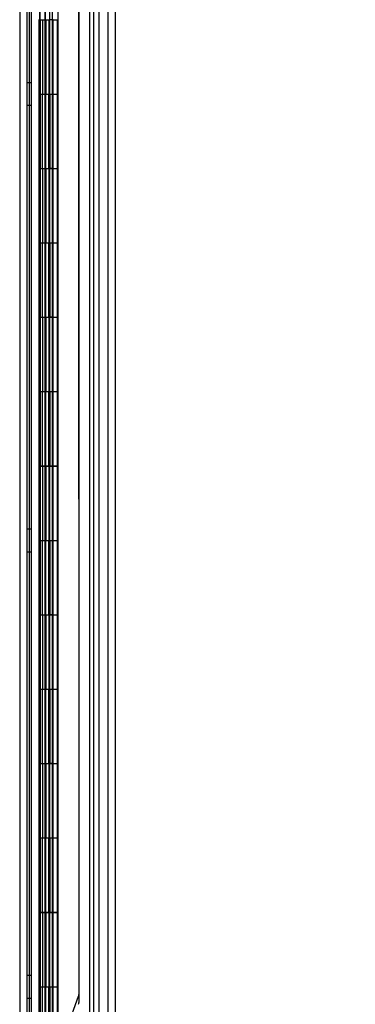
# Model space of a CAD drawing. Header units: inches. Extents: x 1 to 359, y -2 to 239.
# Tile 12 of 88: x 40.84 to 45.36, y 117.53 to 130.76. Entities that reach past the tile are written whole.
import ezdxf
from ezdxf.enums import TextEntityAlignment as Align
from ezdxf.lldxf.tags import DXFTag

# ---------------------------------------------------------------- set-up
doc = ezdxf.new("R2010")
doc.units = ezdxf.units.IN
doc.header["$MEASUREMENT"] = 0
for name, color, linetype in [('COM54746-60', 7, 'Continuous'), ('COM70220', 7, 'Continuous'), ('COM70739-9', 7, 'Continuous'), ('COM70839-3', 7, 'Continuous'), ('COM71195-8', 7, 'Continuous'), ('COM71300-8', 7, 'Continuous'), ('Default', 7, 'Continuous')]:
    doc.layers.add(name, color=color, linetype=linetype)
doc.styles.add('SEACAD_Times_New_Roman', font='times.ttf')
tags = doc.linetypes.add('HIDDEN2', pattern=[0.1875, 0.125, -0.0625]).pattern_tags.tags
tags[6:7] = [DXFTag(74, 4), DXFTag(75, 0), DXFTag(340, '0'), DXFTag(46, 0.0), DXFTag(50, 0.0), DXFTag(44, 0.0), DXFTag(45, 0.0)]
tags[4:5] = [DXFTag(74, 4), DXFTag(75, 0), DXFTag(340, '0'), DXFTag(46, 0.0), DXFTag(50, 0.0), DXFTag(44, 0.0), DXFTag(45, 0.0)]
doc.dimstyles.new('HAMMOND_(STH_-_540x360)', dxfattribs={"dimtxt": 2, "dimasz": 2.5, "dimexe": 1, "dimexo": 1, "dimgap": 0.5, "dimtad": 0, "dimtih": 1, "dimtoh": 1, "dimzin": 0, "dimdsep": 46, "dimtxsty": 'SEACAD_Times_New_Roman', "dimblk1": '_SE_FILLED', "dimblk2": '_SE_FILLED', "dimsah": 1, "dimcen": 1, "dimadec": 0, "dimazin": 0, "dimtfac": 0.8, "dimtofl": 0, "dimtmove": 0, "dimatfit": 3, "dimfxl": 1, "dimtolj": 1, "dimtzin": 0, "dimarcsym": 0})

# ---------------------------------------------------------------- blocks, each defined once
blk = doc.blocks.new('SE1')
at = {"layer": 'COM54746-60', "color": 7, "linetype": 'HIDDEN2'}
for p, q in [((41, 84.765), (41, 144.765)), ((41.186, 144.765), (41.186, 85.765)), ((41.286, 85.765), (41.286, 144.765)), ((41.84, 84.765), (41.84, 144.765)), ((41.101, 130.765), (41.101, 129.765)), ((41.119, 130.764), (41.246, 130.764)), ((41.149, 130.765), (41.149, 129.765)), ((41.181, 130.766), (41.181, 129.765)), ((41.194, 130.765), (41.194, 129.765)), ((41.236, 130.765), (41.236, 129.765)), ((41.241, 129.765), (41.241, 130.766)), ((41.246, 129.765), (41.246, 130.766)), ((41.291, 130.764), (41.246, 130.764)), ((41.291, 129.765), (41.291, 130.766)), ((41.291, 130.764), (41.353, 130.764)), ((41, 129.917), (40.938, 129.917)), ((41.101, 129.765), (41.101, 128.765)), ((41.101, 129.765), (41.105, 129.765)), ((41.105, 129.765), (41.105, 128.765)), ((41.11, 128.765), (41.11, 129.765)), ((41.119, 129.765), (41.119, 128.766)), ((41.181, 129.765), (41.181, 128.766)), ((41.194, 128.765), (41.194, 129.765)), ((41.236, 128.765), (41.236, 129.765)), ((41.241, 129.765), (41.241, 128.766)), ((41.246, 129.765), (41.246, 128.766)), ((41.291, 128.765), (41.291, 129.765)), ((40.938, 129.613), (41, 129.613)), ((41.101, 128.765), (41.105, 128.765)), ((41.101, 128.765), (41.101, 127.765)), ((41.119, 128.766), (41.119, 128.765)), ((41.119, 128.764), (41.246, 128.764)), ((41.149, 128.765), (41.149, 127.765)), ((41.181, 128.766), (41.181, 127.765)), ((41.194, 128.765), (41.194, 127.765)), ((41.236, 128.765), (41.236, 127.765)), ((41.241, 127.765), (41.241, 128.766)), ((41.246, 127.765), (41.246, 128.766)), ((41.291, 128.764), (41.246, 128.764)), ((41.291, 127.765), (41.291, 128.766)), ((41.291, 128.764), (41.353, 128.764)), ((41.101, 127.765), (41.101, 126.765)), ((41.101, 127.765), (41.105, 127.765)), ((41.105, 127.765), (41.105, 126.765)), ((41.11, 126.765), (41.11, 127.765)), ((41.119, 127.765), (41.119, 126.766)), ((41.181, 127.765), (41.181, 126.766)), ((41.194, 126.765), (41.194, 127.765)), ((41.236, 126.765), (41.236, 127.765)), ((41.241, 127.765), (41.241, 126.766)), ((41.246, 127.765), (41.246, 126.766)), ((41.291, 126.765), (41.291, 127.765)), ((41.101, 126.765), (41.105, 126.765)), ((41.101, 126.765), (41.101, 125.765)), ((41.119, 126.766), (41.119, 126.765)), ((41.119, 126.764), (41.246, 126.764)), ((41.149, 126.765), (41.149, 125.765)), ((41.181, 126.766), (41.181, 125.765)), ((41.194, 126.765), (41.194, 125.765)), ((41.236, 126.765), (41.236, 125.765)), ((41.241, 125.765), (41.241, 126.766)), ((41.246, 125.765), (41.246, 126.766)), ((41.291, 126.764), (41.246, 126.764)), ((41.291, 125.765), (41.291, 126.766)), ((41.291, 126.764), (41.353, 126.764)), ((41.101, 125.765), (41.101, 124.765)), ((41.101, 125.765), (41.105, 125.765)), ((41.105, 125.765), (41.105, 124.765)), ((41.11, 124.765), (41.11, 125.765)), ((41.119, 125.765), (41.119, 124.766)), ((41.181, 125.765), (41.181, 124.766)), ((41.194, 124.765), (41.194, 125.765)), ((41.236, 124.765), (41.236, 125.765)), ((41.241, 125.765), (41.241, 124.766)), ((41.246, 125.765), (41.246, 124.766)), ((41.291, 124.765), (41.291, 125.765)), ((41.101, 124.765), (41.105, 124.765)), ((41.101, 124.765), (41.101, 123.765)), ((41.119, 124.766), (41.119, 124.765)), ((41.119, 124.764), (41.246, 124.764)), ((41.149, 124.765), (41.149, 123.765)), ((41.181, 124.766), (41.181, 123.765)), ((41.194, 124.765), (41.194, 123.765)), ((41.236, 124.765), (41.236, 123.765)), ((41.241, 123.765), (41.241, 124.766)), ((41.246, 123.765), (41.246, 124.766)), ((41.291, 124.764), (41.246, 124.764)), ((41.291, 123.765), (41.291, 124.766)), ((41.291, 124.764), (41.353, 124.764)), ((41, 123.917), (40.938, 123.917)), ((41.101, 123.765), (41.101, 122.765)), ((41.101, 123.765), (41.105, 123.765)), ((41.105, 123.765), (41.105, 122.765)), ((41.11, 122.765), (41.11, 123.765)), ((41.119, 123.765), (41.119, 122.766)), ((41.181, 123.765), (41.181, 122.766)), ((41.194, 122.765), (41.194, 123.765)), ((41.236, 122.765), (41.236, 123.765)), ((41.241, 123.765), (41.241, 122.766)), ((41.246, 123.765), (41.246, 122.766)), ((41.291, 122.765), (41.291, 123.765)), ((40.938, 123.613), (41, 123.613)), ((41.101, 122.765), (41.105, 122.765)), ((41.101, 122.765), (41.101, 121.765)), ((41.119, 122.766), (41.119, 122.765)), ((41.119, 122.764), (41.246, 122.764)), ((41.149, 122.765), (41.149, 121.765)), ((41.181, 122.766), (41.181, 121.765)), ((41.194, 122.765), (41.194, 121.765)), ((41.236, 122.765), (41.236, 121.765)), ((41.241, 121.765), (41.241, 122.766)), ((41.246, 121.765), (41.246, 122.766)), ((41.291, 122.764), (41.246, 122.764)), ((41.291, 121.765), (41.291, 122.766)), ((41.291, 122.764), (41.353, 122.764)), ((41.101, 121.765), (41.101, 120.765)), ((41.101, 121.765), (41.105, 121.765)), ((41.105, 121.765), (41.105, 120.765)), ((41.11, 120.765), (41.11, 121.765)), ((41.119, 121.765), (41.119, 120.766)), ((41.181, 121.765), (41.181, 120.766)), ((41.194, 120.765), (41.194, 121.765)), ((41.236, 120.765), (41.236, 121.765)), ((41.241, 121.765), (41.241, 120.766)), ((41.246, 121.765), (41.246, 120.766)), ((41.291, 120.765), (41.291, 121.765)), ((41.101, 120.765), (41.105, 120.765)), ((41.101, 120.765), (41.101, 119.765)), ((41.119, 120.766), (41.119, 120.765)), ((41.119, 120.764), (41.246, 120.764)), ((41.149, 120.765), (41.149, 119.765)), ((41.181, 120.766), (41.181, 119.765)), ((41.194, 120.765), (41.194, 119.765)), ((41.236, 120.765), (41.236, 119.765)), ((41.241, 119.765), (41.241, 120.766)), ((41.246, 119.765), (41.246, 120.766)), ((41.291, 120.764), (41.246, 120.764)), ((41.291, 119.765), (41.291, 120.766)), ((41.291, 120.764), (41.353, 120.764)), ((41.101, 119.765), (41.101, 118.765)), ((41.101, 119.765), (41.105, 119.765)), ((41.105, 119.765), (41.105, 118.765)), ((41.11, 118.765), (41.11, 119.765)), ((41.119, 119.765), (41.119, 118.766)), ((41.181, 119.765), (41.181, 118.766)), ((41.194, 118.765), (41.194, 119.765)), ((41.236, 118.765), (41.236, 119.765)), ((41.241, 119.765), (41.241, 118.766)), ((41.246, 119.765), (41.246, 118.766)), ((41.291, 118.765), (41.291, 119.765)), ((41.101, 118.765), (41.105, 118.765)), ((41.101, 118.765), (41.101, 117.765)), ((41.119, 118.766), (41.119, 118.765)), ((41.119, 118.764), (41.246, 118.764)), ((41.149, 118.765), (41.149, 117.765)), ((41.181, 118.766), (41.181, 117.765)), ((41.194, 118.765), (41.194, 117.765)), ((41.236, 118.765), (41.236, 117.765)), ((41.241, 117.765), (41.241, 118.766)), ((41.246, 117.765), (41.246, 118.766)), ((41.291, 118.764), (41.246, 118.764)), ((41.291, 117.765), (41.291, 118.766)), ((41.291, 118.764), (41.353, 118.764)), ((41, 117.917), (40.938, 117.917)), ((41.101, 117.765), (41.101, 116.765)), ((41.101, 117.765), (41.105, 117.765)), ((41.105, 117.765), (41.105, 116.765)), ((41.11, 116.765), (41.11, 117.765)), ((41.119, 117.765), (41.119, 116.766)), ((41.181, 117.765), (41.181, 116.766)), ((41.194, 116.765), (41.194, 117.765)), ((41.236, 116.765), (41.236, 117.765)), ((41.241, 117.765), (41.241, 116.766)), ((41.246, 117.765), (41.246, 116.766)), ((41.291, 116.765), (41.291, 117.765)), ((40.938, 117.613), (41, 117.613))]:
    blk.add_line(p, q, dxfattribs=at)
at = {"layer": 'COM54746-60', "color": 7, "linetype": 'Continuous'}
for p, q in [((41.105, 129.765), (41.105, 130.765)), ((41.11, 130.765), (41.11, 129.765)), ((41.119, 130.765), (41.119, 129.765)), ((41.353, 129.765), (41.353, 130.766)), ((41.105, 129.765), (41.149, 129.765)), ((41.149, 129.765), (41.353, 129.765)), ((41.149, 129.765), (41.353, 129.765)), ((41.149, 128.765), (41.149, 129.765)), ((41.353, 128.765), (41.353, 129.765)), ((41.105, 127.765), (41.105, 128.765)), ((41.105, 128.765), (41.149, 128.765)), ((41.11, 128.765), (41.11, 127.765)), ((41.119, 128.766), (41.353, 128.766)), ((41.119, 128.765), (41.119, 127.765)), ((41.149, 128.765), (41.353, 128.765)), ((41.353, 127.765), (41.353, 128.766)), ((41.105, 127.765), (41.149, 127.765)), ((41.149, 127.765), (41.353, 127.765)), ((41.149, 127.765), (41.353, 127.765)), ((41.149, 126.765), (41.149, 127.765)), ((41.353, 126.765), (41.353, 127.765)), ((41.105, 125.765), (41.105, 126.765)), ((41.105, 126.765), (41.149, 126.765)), ((41.11, 126.765), (41.11, 125.765)), ((41.119, 126.766), (41.353, 126.766)), ((41.119, 126.765), (41.119, 125.765)), ((41.149, 126.765), (41.353, 126.765)), ((41.353, 125.765), (41.353, 126.766)), ((41.105, 125.765), (41.149, 125.765)), ((41.149, 125.765), (41.353, 125.765)), ((41.149, 125.765), (41.353, 125.765)), ((41.149, 124.765), (41.149, 125.765)), ((41.353, 124.765), (41.353, 125.765)), ((41.105, 123.765), (41.105, 124.765)), ((41.105, 124.765), (41.149, 124.765)), ((41.11, 124.765), (41.11, 123.765)), ((41.119, 124.766), (41.353, 124.766)), ((41.119, 124.765), (41.119, 123.765)), ((41.149, 124.765), (41.353, 124.765)), ((41.353, 123.765), (41.353, 124.766)), ((41.105, 123.765), (41.149, 123.765)), ((41.149, 123.765), (41.353, 123.765)), ((41.149, 123.765), (41.353, 123.765)), ((41.149, 122.765), (41.149, 123.765)), ((41.353, 122.765), (41.353, 123.765)), ((41.105, 121.765), (41.105, 122.765)), ((41.105, 122.765), (41.149, 122.765)), ((41.11, 122.765), (41.11, 121.765)), ((41.119, 122.766), (41.353, 122.766)), ((41.119, 122.765), (41.119, 121.765)), ((41.149, 122.765), (41.353, 122.765)), ((41.353, 121.765), (41.353, 122.766)), ((41.105, 121.765), (41.149, 121.765)), ((41.149, 121.765), (41.353, 121.765)), ((41.149, 121.765), (41.353, 121.765)), ((41.149, 120.765), (41.149, 121.765)), ((41.353, 120.765), (41.353, 121.765)), ((41.105, 119.765), (41.105, 120.765)), ((41.105, 120.765), (41.149, 120.765)), ((41.11, 120.765), (41.11, 119.765)), ((41.119, 120.766), (41.353, 120.766)), ((41.119, 120.765), (41.119, 119.765)), ((41.149, 120.765), (41.353, 120.765)), ((41.353, 119.765), (41.353, 120.766)), ((41.105, 119.765), (41.149, 119.765)), ((41.149, 119.765), (41.353, 119.765)), ((41.149, 119.765), (41.353, 119.765)), ((41.149, 118.765), (41.149, 119.765)), ((41.353, 118.765), (41.353, 119.765)), ((41.105, 117.765), (41.105, 118.765)), ((41.105, 118.765), (41.149, 118.765)), ((41.11, 118.765), (41.11, 117.765)), ((41.119, 118.766), (41.353, 118.766)), ((41.119, 118.765), (41.119, 117.765)), ((41.149, 118.765), (41.353, 118.765)), ((41.353, 117.765), (41.353, 118.766)), ((41.105, 117.765), (41.149, 117.765)), ((41.149, 117.765), (41.353, 117.765)), ((41.149, 117.765), (41.353, 117.765)), ((41.149, 116.765), (41.149, 117.765)), ((41.353, 116.765), (41.353, 117.765))]:
    blk.add_line(p, q, dxfattribs=at)
at = {"layer": 'COM70220', "color": 7, "linetype": 'HIDDEN2'}
for p, q in [((41.78, 145.259), (41.78, 84.199)), ((42.026, 145.259), (42.026, 84.199)), ((42.028, 145.259), (42.028, 84.199)), ((42.029, 145.259), (42.029, 84.199))]:
    blk.add_line(p, q, dxfattribs=at)
at = {"layer": 'COM70739-9', "color": 7, "linetype": 'HIDDEN2'}
blk.add_line((40.968, 144.966), (40.968, 84.346), dxfattribs=at)
at = {"layer": 'COM70839-3', "color": 7, "linetype": 'HIDDEN2'}
for p, q in [((41.108, 143.214), (41.11, 115.312)), ((41.113, 143.322), (41.109, 115.419)), ((41.18, 143.214), (41.182, 115.312)), ((41.185, 143.322), (41.181, 115.419)), ((41.641, 117.572), (41.639, 143.214)), ((41.641, 117.679), (41.644, 143.321)), ((41.302, 116.719), (41.633, 117.637))]:
    blk.add_line(p, q, dxfattribs=at)
for centre, start, end in [((41.516, 117.679), 340.1301, 359.9934), ((41.516, 117.572), 340.1393, 0.0027)]:
    blk.add_arc(centre, 0.125, start, end, dxfattribs=at)
at = {"layer": 'COM71195-8', "color": 7, "linetype": 'Continuous'}
for p, q in [((41.355, 145.935), (41.355, 83.594)), ((42.125, 145.841), (42.125, 83.689))]:
    blk.add_line(p, q, dxfattribs=at)
at = {"layer": 'COM71195-8', "color": 7, "linetype": 'HIDDEN2'}
for p, q in [((42.03, 145.841), (42.03, 83.689)), ((41.25, 83.843), (41.25, 145.406))]:
    blk.add_line(p, q, dxfattribs=at)
at = {"layer": 'COM71300-8', "color": 7, "linetype": 'HIDDEN2'}
for p, q in [((40.843, 145.313), (40.843, 83.998)), ((41.905, 145.313), (41.905, 83.998))]:
    blk.add_line(p, q, dxfattribs=at)
at = {"layer": 'COM71300-8', "color": 7, "linetype": 'Continuous'}
blk.add_line((40.938, 145.313), (40.938, 83.998), dxfattribs=at)
blk = doc.blocks.new('DMBLK142')
at = {"layer": 'Default', "linetype": 'Continuous', "transparency": 16777216}
for points in [[(54.054, 143.531), (53.637, 146.031), (53.221, 143.531)], [(54.054, 85.999), (53.221, 85.999), (53.637, 83.499)]]:
    blk.add_hatch(color=7, dxfattribs=at).paths.add_polyline_path(points)
at = {"layer": 'Default', "color": 7, "linetype": 'Continuous', "transparency": 16777216}
for p, q in [((42.592, 146.031), (54.637, 146.031)), ((53.637, 146.031), (53.637, 116.465)), ((53.637, 110.065), (53.637, 83.499)), ((42.935, 83.499), (54.637, 83.499))]:
    blk.add_line(p, q, dxfattribs=at)
at = {"layer": 'Default', "color": 7, "linetype": 'Continuous', "transparency": 16777216, "style": 'SEACAD_Times_New_Roman'}
for s, p in [('62.53', (50.225, 115.765)), ('OPENNING', (46.078, 112.765))]:
    blk.add_text(s, height=2, dxfattribs=at).set_placement(p, align=Align.TOP_LEFT)
blk = doc.blocks.new('_SE_FILLED')
at = {"color": 0}
blk.add_line((0, 0), (-1, 0), dxfattribs=at)
blk.add_solid([(0, 0), (-1, -0.1665), (-1, 0.1665), (0, 0)], dxfattribs=at)

msp = doc.modelspace()

# ---------------------------------------------------------------- block references
at = {"layer": 'Default'}
msp.add_blockref('SE1', (0, 0), dxfattribs=at)

# ---------------------------------------------------------------- dimensions: what is measured, and where the dimension line sits
at = {"layer": 'Default', "color": 7, "linetype": 'Continuous'}
dim = msp.add_linear_dim(base=(53.637, 83.499), p1=(41.592, 146.031), p2=(41.25, 83.499), angle=90, text='\\A1;<>\\POPENNING', dimstyle='HAMMOND_(STH_-_540x360)', dxfattribs=at)
dim.commit()
dim.dimension.update_dxf_attribs({"geometry": 'DMBLK142', "text_midpoint": (53.637, 114.765), "dimtype": 160})

doc.saveas('drawing.dxf')
